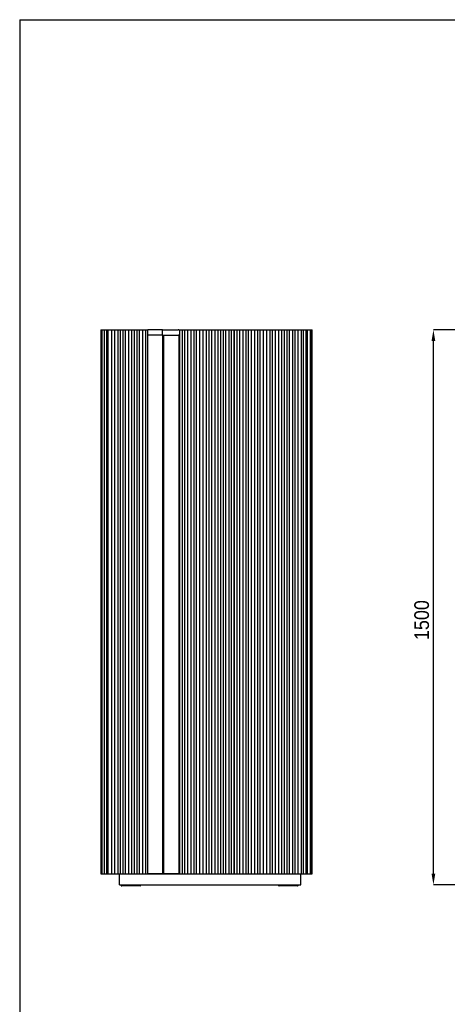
# Model space of a CAD drawing. Header units: millimetres. Extents: x -7035 to 2595, y 73 to 4643.
# Tile 2 of 36: x -7035 to -5881, y 1717 to 4378. Entities that reach past the tile are written whole.
import ezdxf

# ---------------------------------------------------------------- set-up
doc = ezdxf.new("R2010")
doc.units = ezdxf.units.MM
doc.header["$LTSCALE"] = 15
doc.header["$PDSIZE"] = -1
doc.linetypes.add('SLD-Solido', pattern=[0])
doc.layers.add('QUOTE', color=1, linetype='SLD-Solido')
doc.layers.add('SCHIZZI', color=9, linetype='Continuous')
doc.styles.add('SLDTEXTSTYLE0', font='Gothic.ttf', dxfattribs={"width": 0.913})
doc.dimstyles.new('SLDDIMSTYLE1', dxfattribs={"dimtxt": 39.6875, "dimasz": 30, "dimexe": 0, "dimexo": 0.0625, "dimgap": 9.921875, "dimtad": 1, "dimdec": 1, "dimrnd": 1e-09, "dimzin": 12, "dimdsep": 46, "dimtxsty": 'SLDTEXTSTYLE0', "dimsah": 1, "dimcen": 0.09, "dimadec": 0, "dimazin": 3, "dimtfac": 1, "dimtdec": 1, "dimtofl": 0, "dimtmove": 0, "dimatfit": 3, "dimfxl": 0, "dimfrac": 2, "dimtolj": 1, "dimtzin": 12, "dimarcsym": 0})

# ---------------------------------------------------------------- blocks, each defined once
blk = doc.blocks.new('_D_1')
at = {"layer": 'Defpoints', "color": 0}
for p in [(-5918.4, 3539.8), (-5685, 3539.8), (-5685, 2039.8)]:
    blk.add_point(p, dxfattribs=at)
at = {"layer": 'QUOTE', "color": 0, "lineweight": -2}
for p, q in [((-5685.1, 3539.8), (-5918.4, 3539.8)), ((-5918.4, 2069.8), (-5918.4, 3509.8)), ((-5685.1, 2039.8), (-5918.4, 2039.8))]:
    blk.add_line(p, q, dxfattribs=at)
at = {"layer": 'QUOTE', "color": 0}
for points in [[(-5923.4, 3509.8), (-5913.4, 3509.8), (-5918.4, 3539.8)], [(-5923.4, 2069.8), (-5913.4, 2069.8), (-5918.4, 2039.8)]]:
    blk.add_solid(points, dxfattribs=at)
at = {"layer": 'QUOTE', "color": 0, "insert": (-5970, 2755.3), "char_height": 39.69, "attachment_point": 2, "rotation": 90, "style": 'SLDTEXTSTYLE0'}
blk.add_mtext('\\A1;1500', dxfattribs=at)

msp = doc.modelspace()

# ---------------------------------------------------------------- linework, layer by layer
for p, q in [((-6816.25, 3539.8), (-6816.25, 2069.8)), ((-6816.25, 3539.8), (-6816.25, 2069.8)), ((-6816.25, 3539.8), (-6813.84, 3539.8)), ((-6813.84, 3539.8), (-6813.84, 2069.8)), ((-6813.84, 3539.8), (-6813.31, 3539.8)), ((-6813.31, 3539.8), (-6813.31, 2069.8)), ((-6813.31, 3539.8), (-6806.88, 3539.8)), ((-6806.88, 3539.8), (-6806.88, 2069.8)), ((-6806.88, 3539.8), (-6800.34, 3539.8)), ((-6800.34, 3539.8), (-6800.34, 2069.8)), ((-6800.34, 3539.8), (-6796.99, 3539.8)), ((-6796.99, 3539.8), (-6796.99, 2069.8)), ((-6796.99, 3539.8), (-6787.23, 3539.8)), ((-6787.23, 3539.8), (-6787.23, 2069.8)), ((-6787.23, 3539.8), (-6779.42, 3539.8)), ((-6779.42, 3539.8), (-6779.42, 2069.8)), ((-6779.42, 3539.8), (-6769.42, 3539.8)), ((-6769.42, 2069.8), (-6769.42, 3539.8)), ((-6769.42, 3539.8), (-6763.74, 3539.8)), ((-6763.74, 3539.8), (-6763.74, 2069.8)), ((-6763.74, 3539.8), (-6755.74, 3539.8)), ((-6755.74, 2069.8), (-6755.74, 3539.8)), ((-6755.74, 3539.8), (-6750.07, 3539.8)), ((-6750.07, 3539.8), (-6750.07, 2069.8)), ((-6750.07, 3539.8), (-6740.07, 3539.8)), ((-6740.07, 2069.8), (-6740.07, 3539.8)), ((-6740.07, 3539.8), (-6732.12, 3539.8)), ((-6732.12, 2069.8), (-6732.12, 3539.8)), ((-6732.12, 3539.8), (-6726.27, 3539.8)), ((-6726.27, 3539.8), (-6726.27, 2069.8)), ((-6726.27, 3539.8), (-6718.27, 3539.8)), ((-6718.27, 2069.8), (-6718.27, 3539.8)), ((-6718.27, 3539.8), (-6712.59, 3539.8)), ((-6712.59, 3539.8), (-6712.59, 2069.8)), ((-6712.59, 3539.8), (-6702.59, 3539.8)), ((-6702.59, 2069.8), (-6702.59, 3539.8)), ((-6702.59, 3539.8), (-6694.65, 3539.8)), ((-6694.65, 2069.8), (-6694.65, 3539.8)), ((-6694.65, 3539.8), (-6688.72, 3539.8)), ((-6688.72, 2069.8), (-6688.72, 3539.8)), ((-6650.75, 3539.8), (-6688.72, 3539.8)), ((-6649.83, 3539.8), (-6647.21, 3539.8)), ((-6649.75, 3524.8), (-6649.75, 3538.8)), ((-6647.21, 3539.8), (-6606.85, 3539.8)), ((-6605.43, 3539.8), (-6606.85, 3539.8)), ((-6605.43, 3539.8), (-6603.88, 3539.8)), ((-6603.88, 3539.8), (-6603.88, 2069.8)), ((-6603.88, 3539.8), (-6595.88, 3539.8)), ((-6595.88, 2069.8), (-6595.88, 3539.8)), ((-6595.88, 3539.8), (-6590.02, 3539.8)), ((-6590.02, 3539.8), (-6590.02, 2069.8)), ((-6590.02, 3539.8), (-6582.08, 3539.8)), ((-6582.08, 3539.8), (-6582.08, 2069.8)), ((-6582.08, 3539.8), (-6572.08, 3539.8)), ((-6572.08, 2069.8), (-6572.08, 3539.8)), ((-6572.08, 3539.8), (-6564.13, 3539.8)), ((-6564.13, 2069.8), (-6564.13, 3539.8)), ((-6564.13, 3539.8), (-6558.46, 3539.8)), ((-6558.46, 3539.8), (-6558.46, 2069.8)), ((-6558.46, 3539.8), (-6548.46, 3539.8)), ((-6548.46, 2069.8), (-6548.46, 3539.8)), ((-6548.46, 3539.8), (-6540.57, 3539.8)), ((-6540.57, 3539.8), (-6540.57, 2069.8)), ((-6540.57, 3539.8), (-6530.57, 3539.8)), ((-6530.57, 2069.8), (-6530.57, 3539.8)), ((-6530.57, 3539.8), (-6524.9, 3539.8)), ((-6524.9, 3539.8), (-6524.9, 2069.8)), ((-6524.9, 3539.8), (-6516.95, 3539.8)), ((-6516.95, 3539.8), (-6516.95, 2069.8)), ((-6516.95, 3539.8), (-6506.95, 3539.8)), ((-6506.95, 2069.8), (-6506.95, 3539.8)), ((-6506.95, 3539.8), (-6499.01, 3539.8)), ((-6499.01, 2069.8), (-6499.01, 3539.8)), ((-6499.01, 3539.8), (-6493.15, 3539.8)), ((-6493.15, 3539.8), (-6493.15, 2069.8)), ((-6493.15, 3539.8), (-6485.15, 3539.8)), ((-6485.15, 2069.8), (-6485.15, 3539.8)), ((-6485.15, 3539.8), (-6479.48, 3539.8)), ((-6479.48, 3539.8), (-6479.48, 2069.8)), ((-6479.48, 3539.8), (-6469.48, 3539.8)), ((-6469.48, 2069.8), (-6469.48, 3539.8)), ((-6469.48, 3539.8), (-6463.8, 3539.8)), ((-6463.8, 3539.8), (-6463.8, 2069.8)), ((-6463.8, 3539.8), (-6455.8, 3539.8)), ((-6455.8, 2069.8), (-6455.8, 3539.8)), ((-6455.8, 3539.8), (-6455.7, 3539.8)), ((-6455.7, 3539.8), (-6455.7, 2069.8)), ((-6455.7, 3539.8), (-6447.7, 3539.8)), ((-6447.7, 2069.8), (-6447.7, 3539.8)), ((-6447.7, 3539.8), (-6442.02, 3539.8)), ((-6442.02, 3539.8), (-6442.02, 2069.8)), ((-6442.02, 3539.8), (-6432.02, 3539.8)), ((-6432.02, 2069.8), (-6432.02, 3539.8)), ((-6432.02, 3539.8), (-6424.08, 3539.8)), ((-6424.08, 2069.8), (-6424.08, 3539.8)), ((-6424.08, 3539.8), (-6418.22, 3539.8)), ((-6418.22, 3539.8), (-6418.22, 2069.8)), ((-6418.22, 3539.8), (-6410.28, 3539.8)), ((-6410.28, 3539.8), (-6410.28, 2069.8)), ((-6410.28, 3539.8), (-6400.28, 3539.8)), ((-6400.28, 2069.8), (-6400.28, 3539.8)), ((-6400.28, 3539.8), (-6392.33, 3539.8)), ((-6392.33, 2069.8), (-6392.33, 3539.8)), ((-6392.33, 3539.8), (-6386.66, 3539.8)), ((-6386.66, 3539.8), (-6386.66, 2069.8)), ((-6386.66, 3539.8), (-6376.66, 3539.8)), ((-6376.66, 2069.8), (-6376.66, 3539.8)), ((-6376.66, 3539.8), (-6368.77, 3539.8)), ((-6368.77, 3539.8), (-6368.77, 2069.8)), ((-6368.77, 3539.8), (-6358.77, 3539.8)), ((-6358.77, 2069.8), (-6358.77, 3539.8)), ((-6358.77, 3539.8), (-6353.09, 3539.8)), ((-6353.09, 3539.8), (-6353.09, 2069.8)), ((-6353.09, 3539.8), (-6345.15, 3539.8)), ((-6345.15, 3539.8), (-6345.15, 2069.8)), ((-6345.15, 3539.8), (-6335.15, 3539.8)), ((-6335.15, 2069.8), (-6335.15, 3539.8)), ((-6335.15, 3539.8), (-6327.21, 3539.8)), ((-6327.21, 2069.8), (-6327.21, 3539.8)), ((-6327.21, 3539.8), (-6321.35, 3539.8)), ((-6321.35, 3539.8), (-6321.35, 2069.8)), ((-6321.35, 3539.8), (-6313.35, 3539.8)), ((-6313.35, 2069.8), (-6313.35, 3539.8)), ((-6313.35, 3539.8), (-6307.68, 3539.8)), ((-6307.68, 3539.8), (-6307.68, 2069.8)), ((-6307.68, 3539.8), (-6297.68, 3539.8)), ((-6297.68, 2069.8), (-6297.68, 3539.8)), ((-6297.68, 3539.8), (-6292, 3539.8)), ((-6292, 3539.8), (-6292, 2069.8)), ((-6292, 3539.8), (-6284.01, 3539.8)), ((-6284.01, 3539.8), (-6284.01, 2069.8)), ((-6284.01, 3539.8), (-6274.01, 3539.8)), ((-6274.01, 2069.8), (-6274.01, 3539.8)), ((-6274.01, 3539.8), (-6269.22, 3539.8)), ((-6269.22, 2069.8), (-6269.22, 3539.8)), ((-6269.22, 3539.8), (-6261.72, 3539.8)), ((-6261.72, 2069.8), (-6261.72, 3539.8)), ((-6261.72, 3539.8), (-6258.21, 3539.8)), ((-6258.21, 2069.8), (-6258.21, 3539.8)), ((-6258.21, 3539.8), (-6250.04, 3539.8)), ((-6250.04, 2069.8), (-6250.04, 3539.8)), ((-6250.04, 3539.8), (-6248.59, 3539.8)), ((-6248.59, 2069.8), (-6248.59, 3539.8)), ((-6248.59, 3539.8), (-6245.45, 3539.8)), ((-6245.45, 2069.8), (-6245.45, 3539.8)), ((-6649.33, 3524.8), (-6688.72, 3524.8)), ((-6650.04, 3524.8), (-6688.72, 3524.8)), ((-6649.33, 3524.8), (-6649.33, 2069.8)), ((-6649.33, 3524.8), (-6647.21, 3524.8)), ((-6649.33, 3524.8), (-6647.92, 3524.8)), ((-6647.21, 3524.8), (-6647.21, 2069.8)), ((-6647.21, 3524.8), (-6606.14, 3524.8)), ((-6646.5, 3524.8), (-6606.14, 3524.8)), ((-6605.43, 3524.8), (-6606.14, 3524.8)), ((-6605.85, 3524.8), (-6605.85, 2069.8)), ((-6605.43, 3524.8), (-6603.88, 3524.8)), ((-6455.8, 3524.8), (-6455.7, 3524.8)), ((-6816.25, 2069.8), (-6813.84, 2069.8)), ((-6813.84, 2069.8), (-6813.31, 2069.8)), ((-6813.31, 2069.8), (-6806.88, 2069.8)), ((-6806.88, 2069.8), (-6800.34, 2069.8)), ((-6800.34, 2069.8), (-6796.99, 2069.8)), ((-6796.99, 2069.8), (-6787.23, 2069.8)), ((-6787.23, 2069.8), (-6779.42, 2069.8)), ((-6779.42, 2069.8), (-6769.42, 2069.8)), ((-6769.42, 2069.8), (-6763.74, 2069.8)), ((-6765.85, 2039.8), (-6765.85, 2069.8)), ((-6763.74, 2069.8), (-6755.74, 2069.8)), ((-6755.74, 2069.8), (-6750.07, 2069.8)), ((-6750.07, 2069.8), (-6740.07, 2069.8)), ((-6740.07, 2069.8), (-6732.12, 2069.8)), ((-6732.12, 2069.8), (-6726.27, 2069.8)), ((-6726.27, 2069.8), (-6718.27, 2069.8)), ((-6718.27, 2069.8), (-6712.59, 2069.8)), ((-6712.59, 2069.8), (-6702.59, 2069.8)), ((-6702.59, 2069.8), (-6694.65, 2069.8)), ((-6694.65, 2069.8), (-6688.72, 2069.8)), ((-6649.33, 2069.8), (-6688.72, 2069.8)), ((-6647.21, 2069.8), (-6649.33, 2069.8)), ((-6605.85, 2069.8), (-6647.21, 2069.8)), ((-6603.88, 2069.8), (-6605.85, 2069.8)), ((-6603.88, 2069.8), (-6595.88, 2069.8)), ((-6595.88, 2069.8), (-6590.02, 2069.8)), ((-6590.02, 2069.8), (-6582.08, 2069.8)), ((-6582.08, 2069.8), (-6572.08, 2069.8)), ((-6572.08, 2069.8), (-6564.13, 2069.8)), ((-6564.13, 2069.8), (-6558.46, 2069.8)), ((-6558.46, 2069.8), (-6548.46, 2069.8)), ((-6548.46, 2069.8), (-6540.57, 2069.8)), ((-6540.57, 2069.8), (-6530.57, 2069.8)), ((-6530.57, 2069.8), (-6524.9, 2069.8)), ((-6524.9, 2069.8), (-6516.95, 2069.8)), ((-6516.95, 2069.8), (-6506.95, 2069.8)), ((-6506.95, 2069.8), (-6499.01, 2069.8)), ((-6499.01, 2069.8), (-6493.15, 2069.8)), ((-6493.15, 2069.8), (-6485.15, 2069.8)), ((-6485.15, 2069.8), (-6479.48, 2069.8)), ((-6479.48, 2069.8), (-6469.48, 2069.8)), ((-6469.48, 2069.8), (-6463.8, 2069.8)), ((-6463.8, 2069.8), (-6455.8, 2069.8)), ((-6455.7, 2069.8), (-6455.8, 2069.8)), ((-6455.7, 2069.8), (-6447.7, 2069.8)), ((-6447.7, 2069.8), (-6442.02, 2069.8)), ((-6442.02, 2069.8), (-6432.02, 2069.8)), ((-6432.02, 2069.8), (-6424.08, 2069.8)), ((-6424.08, 2069.8), (-6418.22, 2069.8)), ((-6418.22, 2069.8), (-6410.28, 2069.8)), ((-6410.28, 2069.8), (-6400.28, 2069.8)), ((-6400.28, 2069.8), (-6392.33, 2069.8)), ((-6392.33, 2069.8), (-6386.66, 2069.8)), ((-6386.66, 2069.8), (-6376.66, 2069.8)), ((-6376.66, 2069.8), (-6368.77, 2069.8)), ((-6368.77, 2069.8), (-6358.77, 2069.8)), ((-6358.77, 2069.8), (-6353.09, 2069.8)), ((-6353.09, 2069.8), (-6345.15, 2069.8)), ((-6345.15, 2069.8), (-6335.15, 2069.8)), ((-6335.15, 2069.8), (-6327.21, 2069.8)), ((-6327.21, 2069.8), (-6321.35, 2069.8)), ((-6321.35, 2069.8), (-6313.35, 2069.8)), ((-6313.35, 2069.8), (-6307.68, 2069.8)), ((-6307.68, 2069.8), (-6297.68, 2069.8)), ((-6297.68, 2069.8), (-6292, 2069.8)), ((-6292, 2069.8), (-6284.01, 2069.8)), ((-6284.01, 2069.8), (-6274.01, 2069.8)), ((-6275.85, 2039.8), (-6275.85, 2069.8)), ((-6274.01, 2069.8), (-6269.22, 2069.8)), ((-6269.22, 2069.8), (-6261.72, 2069.8)), ((-6261.72, 2069.8), (-6258.21, 2069.8)), ((-6258.21, 2069.8), (-6250.04, 2069.8)), ((-6250.04, 2069.8), (-6248.59, 2069.8)), ((-6248.59, 2069.8), (-6245.45, 2069.8)), ((-6765.85, 2039.8), (-6760.85, 2039.8)), ((-6761.1, 2039.8), (-6761.1, 2038.6)), ((-6760.85, 2039.8), (-6719.34, 2039.8)), ((-6754.1, 2037.1), (-6759.6, 2037.1)), ((-6715.6, 2037.1), (-6754.1, 2037.1)), ((-6719.34, 2039.8), (-6715.8, 2039.8)), ((-6715.8, 2039.8), (-6646.81, 2039.8)), ((-6710.1, 2037.1), (-6715.6, 2037.1)), ((-6708.6, 2038.6), (-6708.6, 2039.8)), ((-6646.81, 2039.8), (-6636.2, 2039.8)), ((-6636.2, 2039.8), (-6290.85, 2039.8)), ((-6336.1, 2039.8), (-6336.1, 2038.6)), ((-6329.1, 2037.1), (-6334.6, 2037.1)), ((-6290.6, 2037.1), (-6329.1, 2037.1)), ((-6290.85, 2039.8), (-6275.85, 2039.8)), ((-6285.1, 2037.1), (-6290.6, 2037.1)), ((-6283.6, 2038.6), (-6283.6, 2039.8))]:
    msp.add_line(p, q)
for centre, radius, start, end in [((-6650.75, 3538.8), 1, 0, 90), ((-6649.83, 3538.8), 1, 90, 117.42588), ((-6759.6, 2038.6), 1.5, 180, 270), ((-6710.1, 2038.6), 1.5, 270, 0), ((-6334.6, 2038.6), 1.5, 180, 270), ((-6285.1, 2038.6), 1.5, 270, 0)]:
    msp.add_arc(centre, radius, start, end)
at = {"layer": 'QUOTE', "color": 7}
msp.add_line((-7034.83, 4377.66), (-885.12, 4377.66), dxfattribs=at)
at = {"layer": 'SCHIZZI', "color": 7}
msp.add_line((-7034.83, 4377.66), (-7034.83, 72.66), dxfattribs=at)
at = {"layer": 'SCHIZZI', "color": 15}
msp.add_line((-6775.85, 2069.8), (-6269.68, 2069.8), dxfattribs=at)

# ---------------------------------------------------------------- dimensions: what is measured, and where the dimension line sits
at = {"layer": 'QUOTE'}
dim = msp.add_linear_dim(base=(-5918.4, 3539.8), p1=(-5685, 2039.8), p2=(-5685, 3539.8), angle=90, dimstyle='SLDDIMSTYLE1', dxfattribs=at)
dim.commit()
dim.dimension.update_dxf_attribs({"geometry": '_D_1', "text_midpoint": (-5918.4, 2755.31), "dimtype": 160})

doc.saveas('drawing.dxf')
